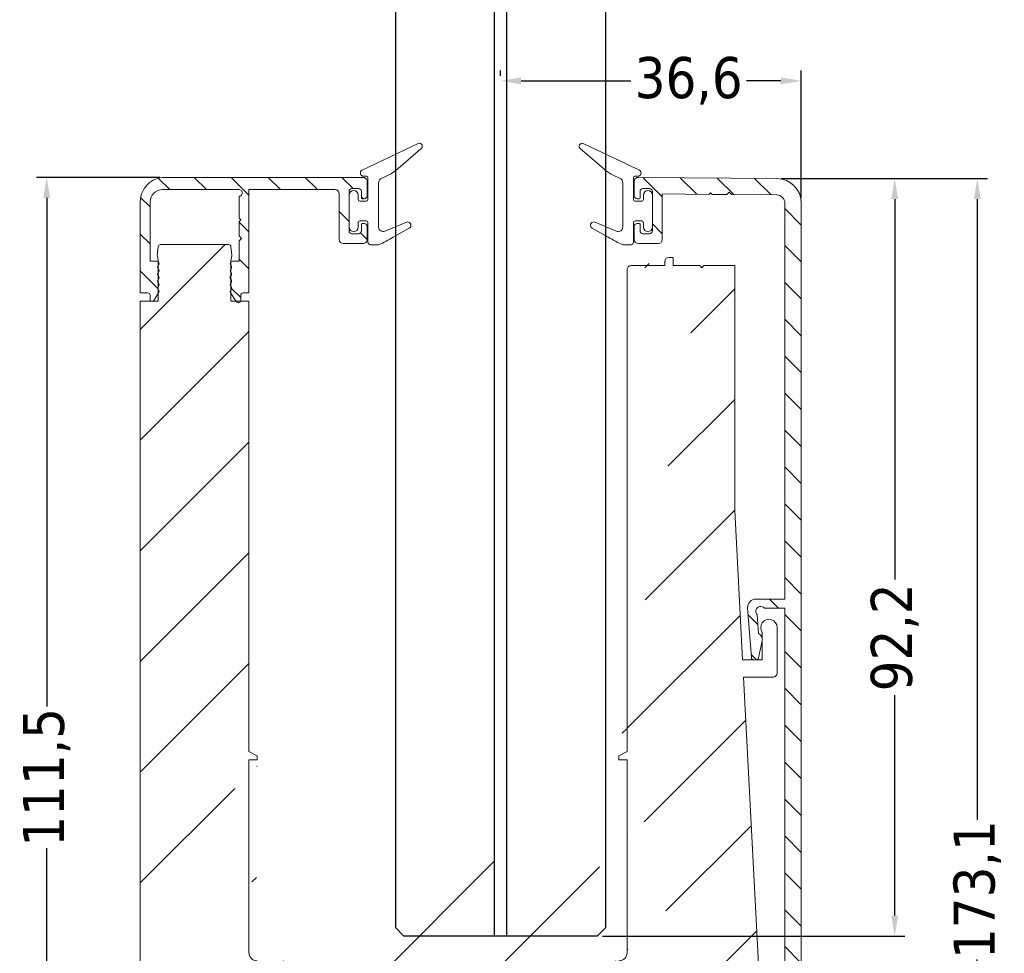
# Model space of a CAD drawing. Header units: millimetres. Extents: x -1261 to 4940, y 2360 to 10359.
import ezdxf

# ---------------------------------------------------------------- set-up
doc = ezdxf.new("R2010")
doc.units = ezdxf.units.MM
for name, color, linetype, lineweight in [('CARTER ESTERNO NINFA 166', 8, 'Continuous', 9), ('CARTER INTERNO 27.6', 8, 'Continuous', 9), ('GUARNIZIONI', 7, 'Continuous', 9), ('PROFILO NINFA 166', 8, 'Continuous', 9), ('QUOTE', 5, 'Continuous', 9)]:
    doc.layers.add(name, color=color, linetype=linetype, lineweight=lineweight)
doc.layers.add('VETRO', color=140, linetype='Continuous')
doc.styles.get("Standard").update_dxf_attribs({"font": 'TAHOMA.TTF'})
doc.dimstyles.new('Annotativa millimetri', dxfattribs={"dimscale": 0, "dimtxt": 5, "dimasz": 2.5, "dimexe": 1.25, "dimexo": 0.625, "dimtad": 1, "dimtoh": 1, "dimdec": 1, "dimtxsty": 'Standard', "dimcen": 2.5, "dimclrd": 5, "dimclre": 5, "dimclrt": 7, "dimadec": 0, "dimazin": 0, "dimtfac": 1, "dimtdec": 1, "dimtmove": 0, "dimatfit": 3, "dimfxl": 0, "dimarcsym": 0})

# ---------------------------------------------------------------- blocks, each defined once
blk = doc.blocks.new('*D513')
at = {"layer": 'Defpoints', "color": 0}
for p in [(-1035.700522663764, 10128.41037249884), (-1033.726832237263, 9955.347995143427), (-1011.314270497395, 9955.347995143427)]:
    blk.add_point(p, dxfattribs=at)
at = {"layer": 'QUOTE', "color": 5, "lineweight": -2}
for p, q in [((-1035.075522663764, 10128.41037249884), (-1010.064270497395, 10128.41037249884)), ((-1011.314270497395, 10125.91037249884), (-1011.314270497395, 10050.39418382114)), ((-1011.314270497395, 9957.847995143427), (-1011.314270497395, 10033.36418382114)), ((-1033.101832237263, 9955.347995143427), (-1010.064270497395, 9955.347995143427))]:
    blk.add_line(p, q, dxfattribs=at)
at = {"layer": 'QUOTE', "color": 5}
for points in [[(-1010.897603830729, 10125.91037249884), (-1011.730937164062, 10125.91037249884), (-1011.314270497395, 10128.41037249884)], [(-1011.730937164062, 9957.847995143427), (-1010.897603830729, 9957.847995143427), (-1011.314270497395, 9955.347995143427)]]:
    blk.add_solid(points, dxfattribs=at)
at = {"layer": 'QUOTE', "color": 7, "insert": (-1011.314270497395, 10041.87918382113), "char_height": 5, "attachment_point": 5, "rotation": 90}
blk.add_mtext('173,1', dxfattribs=at)
blk = doc.blocks.new('*D514')
at = {"layer": 'Defpoints', "color": 0}
for p in [(-1035.811523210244, 10128.41134148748), (-1057.540130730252, 10036.2186305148), (-1021.368725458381, 10036.2186305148)]:
    blk.add_point(p, dxfattribs=at)
at = {"layer": 'QUOTE', "color": 5, "lineweight": -2}
for p, q in [((-1035.186523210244, 10128.41134148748), (-1020.118725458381, 10128.41134148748)), ((-1021.368725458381, 10125.91134148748), (-1021.368725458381, 10079.61099164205)), ((-1021.368725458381, 10038.7186305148), (-1021.368725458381, 10065.54599164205)), ((-1056.915130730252, 10036.2186305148), (-1020.118725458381, 10036.2186305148))]:
    blk.add_line(p, q, dxfattribs=at)
at = {"layer": 'QUOTE', "color": 5}
for points in [[(-1020.952058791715, 10125.91134148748), (-1021.785392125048, 10125.91134148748), (-1021.368725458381, 10128.41134148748)], [(-1021.785392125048, 10038.7186305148), (-1020.952058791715, 10038.7186305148), (-1021.368725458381, 10036.2186305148)]]:
    blk.add_solid(points, dxfattribs=at)
at = {"layer": 'QUOTE', "color": 7, "insert": (-1021.368725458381, 10072.57849164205), "char_height": 5, "attachment_point": 5, "rotation": 90}
blk.add_mtext('92,2', dxfattribs=at)
blk = doc.blocks.new('*D515')
at = {"layer": 'Defpoints', "color": 0}
for p in [(-1110.139784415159, 10128.5572832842), (-1124.515922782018, 10017.03135873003), (-1106.139995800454, 10017.03135873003)]:
    blk.add_point(p, dxfattribs=at)
at = {"layer": 'QUOTE', "color": 5, "lineweight": -2}
for p, q in [((-1110.764784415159, 10128.5572832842), (-1125.765922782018, 10128.5572832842)), ((-1124.515922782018, 10126.0572832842), (-1124.515922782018, 10064.16058279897)), ((-1124.515922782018, 10019.53135873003), (-1124.515922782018, 10046.93058279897)), ((-1106.764995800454, 10017.03135873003), (-1125.765922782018, 10017.03135873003))]:
    blk.add_line(p, q, dxfattribs=at)
at = {"layer": 'QUOTE', "color": 5}
for points in [[(-1124.099256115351, 10126.0572832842), (-1124.932589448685, 10126.0572832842), (-1124.515922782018, 10128.5572832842)], [(-1124.932589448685, 10019.53135873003), (-1124.099256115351, 10019.53135873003), (-1124.515922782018, 10017.03135873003)]]:
    blk.add_solid(points, dxfattribs=at)
at = {"layer": 'QUOTE', "color": 7, "insert": (-1124.515922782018, 10055.54558279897), "char_height": 5, "attachment_point": 5, "rotation": 90}
blk.add_mtext('111,5', dxfattribs=at)
blk = doc.blocks.new('*D517')
at = {"layer": 'Defpoints', "color": 0}
for p in [(-1069.300130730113, 10140.29919583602), (-1069.300130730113, 10140.29919583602), (-1032.726710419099, 10125.41048463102)]:
    blk.add_point(p, dxfattribs=at)
at = {"layer": 'QUOTE', "color": 5, "lineweight": -2}
for p, q in [((-1069.300130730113, 10140.92419583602), (-1069.300130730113, 10141.54919583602)), ((-1032.726710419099, 10126.03548463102), (-1032.726710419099, 10141.54919583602)), ((-1066.800130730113, 10140.29919583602), (-1053.447307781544, 10140.29919583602)), ((-1035.226710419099, 10140.29919583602), (-1039.402307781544, 10140.29919583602))]:
    blk.add_line(p, q, dxfattribs=at)
at = {"layer": 'QUOTE', "color": 5}
for points in [[(-1066.800130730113, 10140.71586250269), (-1066.800130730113, 10139.88252916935), (-1069.300130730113, 10140.29919583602)], [(-1035.226710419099, 10139.88252916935), (-1035.226710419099, 10140.71586250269), (-1032.726710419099, 10140.29919583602)]]:
    blk.add_solid(points, dxfattribs=at)
at = {"layer": 'QUOTE', "color": 7, "insert": (-1046.424807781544, 10140.29919583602), "char_height": 5, "attachment_point": 5}
blk.add_mtext('36,6', dxfattribs=at)

msp = doc.modelspace()

# ---------------------------------------------------------------- hatches: boundary and pattern name
at = {"layer": 'CARTER ESTERNO NINFA 166'}
h = msp.add_hatch(dxfattribs=at)
h.set_pattern_fill('ANSI31', color=256, angle=90, style=0)
h.set_pattern_definition([(135, (-1339.503130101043, 10335.23045060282), (-2.245064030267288, -2.245064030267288), [])])
edge = h.paths.add_edge_path()
edge.add_line((-1111.139783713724, 9959.346234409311), (-1111.139783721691, 9955.847994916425))
edge.add_arc((-1110.639783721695, 9955.847994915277), 0.4999999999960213, 179.9999998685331, 270.0000261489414)
edge.add_line((-1110.639783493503, 9955.34799491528), (-1109.639895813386, 9955.347995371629))
edge.add_arc((-1109.639895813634, 9955.84799332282), 0.4999979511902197, 270.0000000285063, 360.0002267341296)
edge.add_line((-1109.139897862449, 9955.84799530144), (-1109.13989785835, 9957.647969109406))
edge.add_line((-1109.13989785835, 9957.647969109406), (-1035.026719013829, 9957.647994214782))
edge.add_arc((-1035.026718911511, 9957.34799421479), 0.2999999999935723, -5.708784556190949e-10, 90.00001954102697, ccw=False)
edge.add_line((-1034.726718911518, 9957.347994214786), (-1034.726718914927, 9955.847994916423))
edge.add_arc((-1034.226718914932, 9955.847994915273), 0.4999999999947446, 179.9999998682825, 270.0000261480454)
edge.add_line((-1034.226718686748, 9955.347994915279), (-1033.726832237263, 9955.347995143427))
edge.add_arc((-1033.726832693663, 9956.34799514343), 1.000000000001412, 270.000026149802, 359.9999585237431)
edge.add_line((-1032.726832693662, 9956.347994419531), (-1032.726710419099, 10125.41048463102))
edge.add_arc((-1035.726710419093, 10125.41048680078), 2.999999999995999, 359.9999585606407, 449.4998443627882)
edge.add_line((-1035.700522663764, 10128.41037249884), (-1052.538827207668, 10128.55736389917))
edge.add_arc((-1052.538827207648, 10128.05736389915), 0.500000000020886, 90.00000000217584, 180.0000322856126)
edge.add_line((-1053.03882720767, 10128.05736361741), (-1053.038826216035, 10126.29692921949))
edge.add_arc((-1052.688827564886, 10126.29692939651), 0.349998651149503, 180.0000289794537, 269.9999710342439)
edge.add_line((-1052.688827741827, 10125.94693074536), (-1052.438829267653, 10125.94693074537))
edge.add_arc((-1052.438829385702, 10126.04693086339), 0.1000001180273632, 270.0000676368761, 359.9999324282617)
edge.add_line((-1052.338829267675, 10126.04693074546), (-1052.338829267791, 10126.84638822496))
edge.add_arc((-1051.988829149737, 10126.8463881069), 0.3500001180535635, 90.00001929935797, 179.9999806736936, ccw=False)
edge.add_line((-1051.988829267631, 10127.19638822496), (-1051.188814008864, 10127.19638822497))
edge.add_arc((-1051.18881418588, 10126.84638804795), 0.3500001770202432, 2.8964977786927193e-05, 89.99997102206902, ccw=False)
edge.add_line((-1050.83881400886, 10126.84638822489), (-1050.838814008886, 10122.04638822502))
edge.add_arc((-1051.18881406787, 10122.04638828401), 0.3500000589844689, 270.0000096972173, 359.99999034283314, ccw=False)
edge.add_line((-1051.188814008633, 10121.69638822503), (-1051.988829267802, 10121.69638822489))
edge.add_arc((-1051.988829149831, 10122.04638834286), 0.3500001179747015, 180.0000192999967, 269.99998068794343, ccw=False)
edge.add_line((-1052.338829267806, 10122.04638822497), (-1052.338829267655, 10122.84584570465))
edge.add_arc((-1052.438829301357, 10122.84584567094), 0.1000000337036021, 1.931364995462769e-05, 89.99998068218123)
edge.add_line((-1052.438829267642, 10122.94584570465), (-1052.688827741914, 10122.94584570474))
edge.add_arc((-1052.688827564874, 10122.5958470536), 0.3499986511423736, 90.00002898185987, 179.9999710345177)
edge.add_line((-1053.038826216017, 10122.59584723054), (-1053.038827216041, 10120.9963882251))
edge.add_arc((-1052.538827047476, 10120.99638839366), 0.5000001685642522, 180.0000193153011, 269.9999806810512)
edge.add_line((-1052.538827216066, 10120.4963882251), (-1050.138814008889, 10120.49638822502))
edge.add_arc((-1050.138814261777, 10120.99638847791), 0.5000002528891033, 270.0000289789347, 359.9999710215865)
edge.add_line((-1049.638814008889, 10120.99638822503), (-1049.638814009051, 10126.53197965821))
edge.add_line((-1049.638814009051, 10126.53197965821), (-1043.953198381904, 10126.48234505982))
edge.add_line((-1043.953198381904, 10126.48234505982), (-1043.751610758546, 10126.68059285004))
edge.add_line((-1043.751610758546, 10126.68059285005), (-1043.553364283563, 10126.47885456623))
edge.add_line((-1043.553364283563, 10126.47885456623), (-1041.80343096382, 10126.46357790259))
edge.add_line((-1041.80343096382, 10126.46357790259), (-1041.500823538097, 10126.76094761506))
edge.add_line((-1041.500823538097, 10126.76094761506), (-1041.203255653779, 10126.45833845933))
edge.add_line((-1041.203255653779, 10126.45833845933), (-1035.71798123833, 10126.4104528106))
edge.add_arc((-1035.726710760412, 10125.41049091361), 0.9999999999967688, -5.517268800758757e-05, 89.49982887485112, ccw=False)
edge.add_line((-1034.726710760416, 10125.41048995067), (-1034.72675715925, 10077.23430320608))
edge.add_line((-1034.72675715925, 10077.23430320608), (-1038.254962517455, 10077.23430320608))
edge.add_arc((-1038.254962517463, 10076.23430320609), 0.9999999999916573, 89.99999999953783, 184.240576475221)
edge.add_line((-1039.252224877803, 10076.16035873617), (-1038.803763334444, 10070.11211986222))
edge.add_arc((-1038.504584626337, 10070.13430320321), 0.3000000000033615, 184.2405764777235, 269.999999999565)
edge.add_line((-1038.504584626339, 10069.83430320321), (-1038.226103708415, 10069.83430320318))
edge.add_arc((-1038.226103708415, 10070.13430320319), 0.3000000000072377, 269.9999999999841, 347.9315199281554)
edge.add_line((-1037.932734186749, 10070.07157901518), (-1037.484400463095, 10072.16849653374))
edge.add_arc((-1038.266719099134, 10072.33576144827), 0.799999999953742, 347.9314896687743, 424.2405764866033)
edge.add_line((-1037.919044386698, 10073.05626286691), (-1038.086149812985, 10075.30995340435))
edge.add_arc((-1037.67049327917, 10075.74266102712), 0.6000052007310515, 40.747848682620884, 226.1514205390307, ccw=False)
edge.add_line((-1037.215935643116, 10076.13430320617), (-1034.726718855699, 10076.13430320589))
edge.add_line((-1034.726718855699, 10076.13430320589), (-1034.726727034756, 9995.310641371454))
edge.add_line((-1034.726727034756, 9995.310641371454), (-1038.254962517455, 9995.310641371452))
edge.add_arc((-1038.254962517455, 9994.310641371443), 1.000000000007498, 89.99999999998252, 184.2405764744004)
edge.add_line((-1039.252224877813, 9994.236696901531), (-1038.803763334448, 9988.188458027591))
edge.add_arc((-1038.504584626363, 9988.210641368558), 0.2999999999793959, 184.240576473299, 270.0000000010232)
edge.add_line((-1038.504584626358, 9987.910641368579), (-1038.226103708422, 9987.910641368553))
edge.add_arc((-1038.226103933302, 9988.210641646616), 0.3000002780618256, 270.0000429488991, 347.9314769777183)
edge.add_line((-1037.932734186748, 9988.147917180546), (-1037.484400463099, 9990.244834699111))
edge.add_arc((-1038.266719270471, 9990.412099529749), 0.8000001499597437, 347.9314981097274, 424.2405680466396)
edge.add_line((-1037.919044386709, 9991.13260103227), (-1038.086149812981, 9993.386291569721))
edge.add_arc((-1037.670493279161, 9993.818999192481), 0.6000052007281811, 40.74784868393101, 226.1514205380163, ccw=False)
edge.add_line((-1037.215935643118, 9994.210641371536), (-1034.726719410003, 9994.21064137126))
edge.add_line((-1034.726719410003, 9994.210641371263), (-1034.726721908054, 9971.30351571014))
edge.add_line((-1034.726721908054, 9971.30351571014), (-1034.226722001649, 9970.803515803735))
edge.add_line((-1034.226722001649, 9970.803515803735), (-1034.726721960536, 9970.303515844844))
edge.add_line((-1034.726721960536, 9970.303515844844), (-1034.726722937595, 9960.603504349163))
edge.add_arc((-1035.026722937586, 9960.603504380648), 0.2999999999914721, 270.4999999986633, 359.9999939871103, ccw=False)
edge.add_line((-1035.024104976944, 9960.303515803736), (-1110.842401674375, 9959.64622298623))
edge.add_arc((-1110.839783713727, 9959.346234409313), 0.2999999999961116, 90.499999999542, 180.0000000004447)
at = {"layer": 'CARTER INTERNO 27.6'}
h = msp.add_hatch(dxfattribs=at)
h.set_pattern_fill('ANSI31', color=256, angle=90, style=0)
h.set_pattern_definition([(135, (-1079.131079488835, 9234.528896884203), (-2.245064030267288, -2.245064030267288), [])])
edge = h.paths.add_edge_path()
edge.add_line((-1100.909730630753, 10123.37650688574), (-1101.109730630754, 10123.17650688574))
edge.add_line((-1101.109730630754, 10123.17650688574), (-1101.109730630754, 10121.42650688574))
edge.add_line((-1101.109730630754, 10121.42650688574), (-1100.809730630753, 10121.12650688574))
edge.add_line((-1100.809730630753, 10121.12650688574), (-1101.109730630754, 10120.82650688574))
edge.add_line((-1101.109730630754, 10120.82650688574), (-1101.109730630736, 10118.34573048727))
edge.add_line((-1101.109730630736, 10118.34573048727), (-1101.897598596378, 10118.34573048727))
edge.add_arc((-1101.897598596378, 10118.04573048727), 0.3000000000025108, 89.99999999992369, 179.9999999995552)
edge.add_line((-1102.197598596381, 10118.04573048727), (-1102.109730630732, 10117.83359845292))
edge.add_arc((-1102.32186266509, 10117.62146641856), 0.3000000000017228, -44.999999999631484, 44.999999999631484, ccw=False)
edge.add_arc((-1101.897598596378, 10117.19720234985), 0.299999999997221, 134.9999999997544, 225.0000000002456)
edge.add_arc((-1102.321862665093, 10116.77293828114), 0.300000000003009, -44.999999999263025, 44.99999999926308, ccw=False)
edge.add_arc((-1101.897598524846, 10116.34867421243), 0.3000000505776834, 135.0000096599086, 224.9999903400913)
edge.add_arc((-1102.321862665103, 10115.92441014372), 0.3000000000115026, -44.99999999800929, 44.9999999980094, ccw=False)
edge.add_arc((-1101.897598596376, 10115.50014607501), 0.299999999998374, 135.0000000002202, 225.0000000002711)
edge.add_arc((-1102.321862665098, 10115.0758820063), 0.3000000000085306, -44.999999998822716, 44.999999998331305, ccw=False)
edge.add_arc((-1101.897598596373, 10114.65161793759), 0.3000000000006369, 135.0000000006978, 213.2359422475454)
edge.add_line((-1102.148524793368, 10114.48719152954), (-1101.460656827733, 10113.43745691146))
edge.add_arc((-1101.20973063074, 10113.60188331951), 0.3000000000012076, 213.2359422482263, 360.0000000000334)
edge.add_line((-1100.909730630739, 10113.60188331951), (-1100.909730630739, 10114.20303198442))
edge.add_arc((-1100.609730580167, 10114.20303193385), 0.3000000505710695, 90.00369032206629, 179.999990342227, ccw=False)
edge.add_line((-1100.609749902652, 10114.5030319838), (-1099.909730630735, 10114.50310136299))
edge.add_line((-1099.909730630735, 10114.50310136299), (-1099.909730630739, 10127.0572832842))
edge.add_line((-1099.909730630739, 10127.0572832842), (-1089.43383941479, 10127.0572832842))
edge.add_arc((-1089.433839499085, 10126.55728319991), 0.5000000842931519, 9.65928120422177e-06, 89.9999903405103, ccw=False)
edge.add_line((-1088.933839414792, 10126.5572832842), (-1088.93383941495, 10120.99630761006))
edge.add_arc((-1088.433839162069, 10120.99630786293), 0.5000002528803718, 180.0000289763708, 269.9999710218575)
edge.add_line((-1088.433839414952, 10120.49630761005), (-1086.033826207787, 10120.49630761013))
edge.add_arc((-1086.033826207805, 10120.99630761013), 0.5000000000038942, 270.0000000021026, 360.0000358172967)
edge.add_line((-1085.533826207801, 10120.9963079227), (-1085.533827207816, 10122.59576661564))
edge.add_arc((-1085.883826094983, 10122.5957662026), 0.3499988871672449, 6.761585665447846e-05, 89.9999323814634)
edge.add_line((-1085.883825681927, 10122.94576508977), (-1086.133824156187, 10122.94576508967))
edge.add_arc((-1086.13382410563, 10122.84576503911), 0.100000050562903, 90.00002896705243, 179.9999710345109)
edge.add_line((-1086.233824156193, 10122.84576508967), (-1086.233824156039, 10122.04630760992))
edge.add_arc((-1086.583824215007, 10122.04630766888), 0.350000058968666, 270.00000965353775, 359.9999903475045, ccw=False)
edge.add_line((-1086.583824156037, 10121.69630760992), (-1087.383839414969, 10121.69630761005))
edge.add_arc((-1087.383839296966, 10122.04630772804), 0.3500001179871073, 180.000019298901, 269.9999806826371, ccw=False)
edge.add_line((-1087.733839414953, 10122.04630761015), (-1087.733839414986, 10126.84630760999))
edge.add_arc((-1087.383839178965, 10126.84630737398), 0.3500002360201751, 90.00003863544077, 179.9999613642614, ccw=False)
edge.add_line((-1087.383839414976, 10127.19630761), (-1086.583824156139, 10127.19630760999))
edge.add_arc((-1086.583824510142, 10126.8463072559), 0.3500003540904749, 5.7965698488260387e-05, 89.99994204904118, ccw=False)
edge.add_line((-1086.233824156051, 10126.84630760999), (-1086.233824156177, 10126.04685013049))
edge.add_arc((-1086.133824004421, 10126.04685028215), 0.1000001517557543, 180.0000868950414, 269.9999130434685)
edge.add_line((-1086.133824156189, 10125.94685013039), (-1085.883825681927, 10125.94685013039))
edge.add_arc((-1085.883825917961, 10126.29684884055), 0.3499987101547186, 270.0000386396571, 359.999961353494)
edge.add_line((-1085.533827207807, 10126.29684860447), (-1085.533826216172, 10128.05728300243))
edge.add_arc((-1086.033826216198, 10128.05728328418), 0.5000000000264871, 359.9999677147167, 449.9999999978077)
edge.add_line((-1086.03382621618, 10128.5572832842), (-1110.134784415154, 10128.5572832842))
edge.add_arc((-1110.134784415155, 10125.5572832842), 3.000000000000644, 89.99999999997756, 179.9999999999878)
edge.add_line((-1113.134784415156, 10125.5572832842), (-1113.134784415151, 10114.50308980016))
edge.add_line((-1113.134784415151, 10114.50308980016), (-1112.234784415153, 10114.50303198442))
edge.add_arc((-1112.234784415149, 10114.20303198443), 0.2999999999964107, -3.7277914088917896e-10, 90.00000000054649, ccw=False)
edge.add_line((-1111.934784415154, 10114.20303198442), (-1111.93478441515, 10113.50308980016))
edge.add_line((-1111.93478441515, 10113.50308980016), (-1111.540850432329, 10113.50308980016))
edge.add_line((-1111.540850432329, 10113.50308980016), (-1110.895990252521, 10114.48719152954))
edge.add_arc((-1111.146916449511, 10114.65161793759), 0.2999999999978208, 326.7640577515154, 405.0000000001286)
edge.add_arc((-1110.722652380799, 10115.07588200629), 0.2999999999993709, 134.9999999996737, 224.9999999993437, ccw=False)
edge.add_arc((-1111.146916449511, 10115.50014607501), 0.3000000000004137, 315.000000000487, 405.0000000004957)
edge.add_arc((-1110.722652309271, 10115.92441014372), 0.3000000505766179, 135.0000096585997, 224.9999903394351, ccw=False)
edge.add_arc((-1111.146916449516, 10116.34867421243), 0.3000000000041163, 315.0000000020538, 404.9999999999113)
edge.add_arc((-1110.722652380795, 10116.77293828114), 0.3000000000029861, 134.9999999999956, 224.9999999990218, ccw=False)
edge.add_arc((-1111.146916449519, 10117.19720234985), 0.3000000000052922, 315.0000000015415, 404.9999999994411)
edge.add_arc((-1110.7226523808, 10117.62146641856), 0.2999999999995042, 134.9999999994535, 224.9999999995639, ccw=False)
edge.add_line((-1110.934784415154, 10117.83359845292), (-1110.846916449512, 10118.04573048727))
edge.add_arc((-1111.146916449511, 10118.04573048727), 0.2999999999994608, 359.9999999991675, 450.0000000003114)
edge.add_line((-1111.146916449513, 10118.34573048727), (-1111.93478441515, 10118.34573048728))
edge.add_line((-1111.93478441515, 10118.34573048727), (-1111.934784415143, 10125.5572832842))
edge.add_arc((-1110.434784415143, 10125.5572832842), 1.499999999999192, 89.99999999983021, 179.9999999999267, ccw=False)
edge.add_line((-1110.434784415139, 10127.0572832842), (-1101.10973063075, 10127.0572832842))
edge.add_arc((-1101.109730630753, 10126.6572832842), 0.4000000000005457, -90.00000000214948, 89.99999999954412, ccw=False)
edge.add_line((-1101.109730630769, 10126.2572832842), (-1101.109730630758, 10123.57650688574))
edge.add_line((-1101.109730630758, 10123.57650688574), (-1100.909730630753, 10123.37650688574))
at = {"layer": 'PROFILO NINFA 166'}
h = msp.add_hatch(dxfattribs=at)
h.set_pattern_fill('ANSI31', color=256, scale=3, style=0)
h.set_pattern_definition([(45, (-738.4952599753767, 11575.7889650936), (-6.735192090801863, 6.735192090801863), [])])
edge = h.paths.add_edge_path()
edge.add_line((-1110.939784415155, 10113.50308980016), (-1113.139784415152, 10113.50308980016))
edge.add_line((-1110.939784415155, 10118.34390394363), (-1110.939784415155, 10113.50308980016))
edge.add_line((-1110.944342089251, 10118.39599839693), (-1110.939784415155, 10118.34390394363))
edge.add_line((-1111.052929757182, 10119.01182966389), (-1110.944342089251, 10118.39599839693))
edge.add_line((-1111.055984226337, 10119.09391850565), (-1111.052929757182, 10119.01182966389))
edge.add_line((-1110.955440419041, 10120.09998349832), (-1111.055984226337, 10119.09391850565))
edge.add_arc((-1110.65692742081, 10120.07015080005), 0.2999999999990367, 89.99999999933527, 174.2929418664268)
edge.add_line((-1102.397587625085, 10120.37015080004), (-1110.656927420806, 10120.37015080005))
edge.add_arc((-1102.397587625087, 10120.07015080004), 0.3000000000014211, 5.707058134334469, 89.99999999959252)
edge.add_line((-1101.998530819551, 10119.09391850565), (-1102.099074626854, 10120.09998349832))
edge.add_line((-1102.001585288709, 10119.01182966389), (-1101.998530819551, 10119.09391850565))
edge.add_line((-1102.110172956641, 10118.39599839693), (-1102.001585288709, 10119.01182966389))
edge.add_line((-1102.114730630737, 10118.3439039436), (-1102.110172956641, 10118.39599839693))
edge.add_line((-1102.114730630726, 10113.50308980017), (-1102.114730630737, 10118.3439039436))
edge.add_line((-1099.914730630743, 10113.50308980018), (-1102.114730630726, 10113.50308980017))
edge.add_line((-1091.412946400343, 10031.21863052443), (-1091.412946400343, 10033.21863052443))
edge.add_line((-1106.139995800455, 10027.03135872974), (-1106.139995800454, 10024.28148425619))
edge.add_arc((-1105.139995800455, 10025.6699549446), 1.689206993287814, 53.70138050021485, 126.2986194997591)
edge.add_line((-1104.139995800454, 10027.03135872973), (-1104.139995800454, 10029.03148425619))
edge.add_line((-1104.139995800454, 10029.03148425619), (-1101.639995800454, 10029.03148425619))
edge.add_line((-1101.639995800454, 10029.03148425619), (-1101.639995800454, 10025.25860395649))
edge.add_arc((-1097.379579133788, 10025.25860006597), 4.260416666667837, 139.9320129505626, 179.9999476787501)
edge.add_line((-1097.301710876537, 10028.00101384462), (-1100.639995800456, 10028.00101384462))
edge.add_line((-1097.301710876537, 10028.00101384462), (-1099.069754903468, 10029.44387482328))
edge.add_line((-1098.913016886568, 10058.17045671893), (-1099.913032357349, 10058.67046439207))
edge.add_line((-1098.913016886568, 10057.67045671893), (-1098.913016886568, 10058.17045671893))
edge.add_line((-1099.913015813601, 10057.67046636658), (-1098.913016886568, 10057.67045671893))
edge.add_line((-1099.912946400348, 10034.21862762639), (-1099.913015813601, 10057.67046636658))
edge.add_arc((-1098.912946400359, 10034.21863052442), 0.9999999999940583, 180.0001660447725, 270.0000000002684)
edge.add_arc((-1098.437494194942, 10030.21863052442), 1.000000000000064, 90.00000000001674, 230.7828888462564)
edge.add_line((-1106.139995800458, 10024.28148425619), (-1113.139784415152, 10024.28148425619))
edge.add_line((-1091.412946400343, 10033.21863052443), (-1098.912946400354, 10033.21863052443))
edge.add_line((-1098.437494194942, 10031.21863052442), (-1091.412946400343, 10031.21863052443))
edge.add_line((-1113.139784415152, 10113.50308980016), (-1113.139784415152, 10024.28148425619))
edge.add_line((-1099.913032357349, 10058.67046439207), (-1099.914730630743, 10113.50308980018))
h = msp.add_hatch(dxfattribs=at)
h.set_pattern_fill('ANSI31', color=256, scale=3, style=0)
h.set_pattern_definition([(45, (-738.4952599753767, 11575.7889650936), (-6.735192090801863, 6.735192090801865), [])])
edge = h.paths.add_edge_path()
edge.add_line((-1040.830643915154, 10117.81469178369), (-1044.580643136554, 10117.8146927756))
edge.add_line((-1040.830643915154, 10088.03359929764), (-1040.830643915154, 10117.81469178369))
edge.add_line((-1040.829961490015, 10088.0074849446), (-1040.830643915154, 10088.03359929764))
edge.add_line((-1039.879502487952, 10069.83430320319), (-1040.829961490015, 10088.0074849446))
edge.add_line((-1037.466719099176, 10069.83430320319), (-1039.879502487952, 10069.83430320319))
edge.add_line((-1037.466719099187, 10073.17401720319), (-1037.466719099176, 10069.83430320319))
edge.add_arc((-1036.66671909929, 10073.7740172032), 0.9999999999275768, 359.9999999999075, 576.8698976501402)
edge.add_line((-1035.66671907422, 10068.23150859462), (-1035.666719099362, 10073.7740172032))
edge.add_arc((-1036.166719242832, 10068.23150876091), 0.500000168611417, 270.0000193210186, 359.9999809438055)
edge.add_line((-1039.769526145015, 10067.73150859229), (-1036.166719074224, 10067.7315085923))
edge.add_arc((-1053.413020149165, 10117.31469605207), 0.4999999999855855, 89.99997755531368, 179.999985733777)
edge.add_line((-1049.330643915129, 10117.81469351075), (-1053.413019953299, 10117.81469605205))
edge.add_line((-1049.330643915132, 10118.31469308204), (-1049.330643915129, 10117.81469351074))
edge.add_arc((-1048.830643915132, 10118.31469308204), 0.5000000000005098, 90.00000000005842, 179.9999999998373)
edge.add_line((-1048.330643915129, 10118.81469308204), (-1048.830643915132, 10118.81469308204))
edge.add_line((-1048.330643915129, 10117.81469376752), (-1048.330643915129, 10118.81469308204))
edge.add_line((-1045.080644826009, 10117.81469290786), (-1048.330643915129, 10117.81469376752))
edge.add_line((-1044.830643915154, 10117.564691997), (-1045.080644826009, 10117.81469290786))
edge.add_line((-1044.580643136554, 10117.8146927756), (-1044.830643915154, 10117.564691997))
edge.add_arc((-1061.107171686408, 10023.21863176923), 1.00000124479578, 270.0000403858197, 329.0411553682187)
edge.add_line((-1056.050456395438, 10029.70420888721), (-1060.249633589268, 10022.70420888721))
edge.add_arc((-1056.907993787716, 10030.21863052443), 0.9999999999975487, 329.0411957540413, 450.0000000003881)
edge.add_line((-1062.426557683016, 10031.21863052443), (-1056.907993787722, 10031.21863052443))
edge.add_line((-1062.426557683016, 10033.21863052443), (-1062.426557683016, 10031.21863052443))
edge.add_line((-1054.913041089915, 10033.21863052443), (-1062.426557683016, 10033.21863052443))
edge.add_arc((-1054.91304108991, 10034.21863052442), 0.9999999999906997, 269.9999999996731, 359.9999833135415)
edge.add_line((-1053.913034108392, 10057.67045671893), (-1053.913041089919, 10034.21863023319))
edge.add_line((-1054.913033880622, 10057.67045671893), (-1053.913034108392, 10057.67045671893))
edge.add_line((-1054.913033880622, 10058.17045671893), (-1054.913033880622, 10057.67045671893))
edge.add_line((-1053.913033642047, 10058.67045677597), (-1054.913033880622, 10058.17045671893))
edge.add_line((-1037.466719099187, 9991.250355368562), (-1037.466719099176, 9987.910641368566))
edge.add_arc((-1036.666719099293, 9991.850355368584), 0.9999999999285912, 359.9999999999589, 576.8698976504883)
edge.add_line((-1035.666719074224, 9986.307846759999), (-1035.666719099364, 9991.850355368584))
edge.add_arc((-1036.166719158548, 9986.307846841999), 0.5000000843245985, 270.0000096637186, 359.9999906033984)
edge.add_arc((-1045.579788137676, 9988.410641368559), 0.4999999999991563, 145.4761413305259, 269.9999999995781)
edge.add_line((-1047.023362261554, 9985.5449915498), (-1046.781255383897, 9985.807846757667))
edge.add_arc((-1047.244024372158, 9985.74823581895), 0.2999999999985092, 227.3528962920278, 317.3528962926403)
edge.add_line((-1047.741484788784, 9985.798566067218), (-1047.447268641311, 9985.527573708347))
edge.add_arc((-1047.944729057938, 9985.57790395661), 0.3000000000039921, 47.35289629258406, 137.352896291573)
edge.add_line((-1050.333330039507, 9983.427419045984), (-1048.165391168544, 9985.781148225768))
edge.add_line((-1050.686585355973, 9983.412904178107), (-1050.333330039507, 9983.427419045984))
edge.add_line((-1050.672070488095, 9983.059648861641), (-1050.686585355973, 9983.412904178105))
edge.add_line((-1052.840009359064, 9980.70591968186), (-1050.672070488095, 9983.059648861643))
edge.add_arc((-1052.619347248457, 9980.502675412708), 0.3000000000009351, 137.3528962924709, 227.3528962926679)
edge.add_line((-1052.528375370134, 9980.011020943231), (-1052.822591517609, 9980.282013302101))
edge.add_arc((-1052.731619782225, 9979.790358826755), 0.3000001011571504, 317.3529156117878, 407.3528769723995)
edge.add_line((-1052.64645370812, 9979.440006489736), (-1052.510957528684, 9979.587114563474))
edge.add_arc((-1053.014223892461, 9979.77874693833), 0.5000000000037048, 227.352896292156, 317.3528962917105)
edge.add_line((-1053.793595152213, 9979.816826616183), (-1053.352964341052, 9979.410976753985))
edge.add_line((-1037.466719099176, 9987.910641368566), (-1045.57978813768, 9987.91064136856))
edge.add_line((-1046.781255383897, 9985.807846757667), (-1036.166719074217, 9985.807846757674))
edge.add_arc((-1087.186292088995, 10017.03149721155), 50.00004515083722, 325.476158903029, 362.9938290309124)
edge.add_line((-1061.107170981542, 10022.21863052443), (-1088.029817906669, 10022.21863052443))
edge.add_arc((-1087.18625811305, 10017.03151096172), 50.00002670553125, 270.0000136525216, 311.9015662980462)
edge.add_line((-1037.254488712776, 10019.64291956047), (-1039.769526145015, 10067.73150859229))
edge.add_line((-1053.913020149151, 10117.31469617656), (-1053.913033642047, 10058.67045677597))
edge.add_line((-1113.139784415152, 10009.78148425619), (-1113.139784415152, 9967.031484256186))
edge.add_line((-1097.683001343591, 9967.031484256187), (-1087.186246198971, 9967.03148425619))
edge.add_line((-1097.933001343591, 9967.281484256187), (-1097.683001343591, 9967.031484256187))
edge.add_line((-1098.183001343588, 9967.031484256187), (-1097.933001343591, 9967.281484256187))
edge.add_line((-1113.139784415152, 9967.031484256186), (-1098.183001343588, 9967.031484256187))
edge.add_line((-1106.139995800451, 10009.78148425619), (-1113.139784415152, 10009.78148425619))
edge.add_arc((-1105.139995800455, 10008.39276251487), 1.689206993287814, 233.7013805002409, 306.2986194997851, ccw=False)
edge.add_line((-1106.139995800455, 10007.03135872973), (-1106.139995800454, 10009.78148425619))
edge.add_line((-1101.639995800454, 10008.80411350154), (-1101.639995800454, 10005.03148425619))
edge.add_line((-1101.639995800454, 10005.03148425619), (-1104.139995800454, 10005.03148425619))
edge.add_line((-1104.139995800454, 10005.03148425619), (-1104.139995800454, 10007.03135872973))
edge.add_arc((-1097.379579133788, 10008.80411739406), 4.260416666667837, 180.0000523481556, 220.0679870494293)
edge.add_line((-1100.639995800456, 10006.06170361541), (-1090.639995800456, 10006.06170361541))
edge.add_arc((-1093.900412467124, 10008.80411739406), 4.260416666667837, 319.9320129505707, 360.0000000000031)
edge.add_line((-1089.639995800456, 10008.80411634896), (-1089.639995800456, 10011.03135872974))
edge.add_line((-1088.842546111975, 10011.03135872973), (-1089.639995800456, 10011.03135872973))
edge.add_line((-1088.842546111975, 10011.03135872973), (-1087.842546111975, 10012.03135872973))
edge.add_line((-1087.842546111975, 10012.03135872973), (-1087.842546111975, 10022.03135872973))
edge.add_line((-1087.842546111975, 10022.03135872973), (-1088.029817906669, 10022.21863052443))

# ---------------------------------------------------------------- linework, layer by layer
at = {"layer": 'CARTER ESTERNO NINFA 166'}
msp.add_lwpolyline([(-1032.726832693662, 9956.347994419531), (-1032.726710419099, 10125.41048463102, 0.4116593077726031), (-1035.700522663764, 10128.41037249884), (-1052.538827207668, 10128.55736389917, 0.4142137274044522), (-1053.03882720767, 10128.05736361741), (-1053.038826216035, 10126.29692921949, 0.4142132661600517), (-1052.688827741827, 10125.94693074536), (-1052.438829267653, 10125.94693074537, 0.4142128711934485), (-1052.338829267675, 10126.04693074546), (-1052.338829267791, 10126.84638822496, -0.4142133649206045), (-1051.988829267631, 10127.19638822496), (-1051.188814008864, 10127.19638822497, -0.4142132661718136), (-1050.83881400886, 10126.84638822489), (-1050.838814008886, 10122.04638822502, -0.4142134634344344), (-1051.188814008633, 10121.69638822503), (-1051.988829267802, 10121.69638822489, -0.4142133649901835), (-1052.338829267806, 10122.04638822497), (-1052.338829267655, 10122.84584570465, 0.4142133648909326), (-1052.438829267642, 10122.94584570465), (-1052.688827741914, 10122.94584570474, 0.4142132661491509), (-1053.038826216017, 10122.59584723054), (-1053.038827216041, 10120.9963882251, 0.414213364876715), (-1052.538827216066, 10120.4963882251), (-1050.138814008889, 10120.49638822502, 0.4142132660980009), (-1049.638814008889, 10120.99638822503), (-1049.638814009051, 10126.53197965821), (-1043.953198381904, 10126.48234505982), (-1043.751610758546, 10126.68059285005), (-1043.553364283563, 10126.47885456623), (-1041.80343096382, 10126.46357790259), (-1041.500823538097, 10126.76094761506), (-1041.203255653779, 10126.45833845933), (-1035.71798123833, 10126.41045281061, -0.4116592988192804), (-1034.726710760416, 10125.41048995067), (-1034.72675715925, 10077.23430320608), (-1038.254962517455, 10077.23430320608, 0.4360611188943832), (-1039.252224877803, 10076.16035873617), (-1038.803763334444, 10070.11211986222, 0.3926983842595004), (-1038.504584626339, 10069.83430320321), (-1038.226103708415, 10069.83430320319, 0.3537823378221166), (-1037.932734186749, 10070.07157901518), (-1037.484400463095, 10072.16849653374, 0.3458368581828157), (-1037.919044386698, 10073.05626286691), (-1038.086149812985, 10075.30995340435, -1.048302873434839), (-1037.215935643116, 10076.13430320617), (-1034.726718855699, 10076.13430320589), (-1034.726727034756, 9995.310641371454)], format="xyb", dxfattribs=at)
at = {"layer": 'CARTER INTERNO 27.6'}
msp.add_lwpolyline([(-1100.909730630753, 10123.37650688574), (-1101.109730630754, 10123.17650688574), (-1101.109730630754, 10121.42650688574), (-1100.809730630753, 10121.12650688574), (-1101.109730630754, 10120.82650688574), (-1101.109730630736, 10118.34573048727), (-1101.897598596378, 10118.34573048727, 0.4142135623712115), (-1102.197598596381, 10118.04573048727), (-1102.109730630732, 10117.83359845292, -0.4142135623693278), (-1102.109730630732, 10117.40933438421, 0.4142135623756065), (-1102.109730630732, 10116.9850703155, -0.4142135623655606), (-1102.109730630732, 10116.56080624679, 0.4142134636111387), (-1102.109730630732, 10116.13654217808, -0.414213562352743), (-1102.109730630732, 10115.71227810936, 0.4142135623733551), (-1102.10973063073, 10115.28801404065, -0.4142135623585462), (-1102.109730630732, 10114.86374997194, 0.3552775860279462), (-1102.148524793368, 10114.48719152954), (-1101.460656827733, 10113.43745691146, 0.7451330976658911), (-1100.909730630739, 10113.60188331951), (-1100.909730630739, 10114.20303198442, -0.4141946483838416), (-1100.609749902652, 10114.5030319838), (-1099.909730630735, 10114.50310136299), (-1099.909730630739, 10127.0572832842), (-1089.43383941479, 10127.0572832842, -0.4142134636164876), (-1088.933839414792, 10126.5572832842), (-1088.93383941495, 10120.99630761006, 0.4142132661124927), (-1088.433839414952, 10120.49630761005), (-1086.033826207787, 10120.49630761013, 0.4142137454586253), (-1085.533826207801, 10120.9963079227), (-1085.533827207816, 10122.59576661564, 0.4142128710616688), (-1085.883825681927, 10122.94576508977), (-1086.133824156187, 10122.94576508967, 0.4142132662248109), (-1086.233824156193, 10122.84576508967), (-1086.233824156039, 10122.04630760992, -0.4142134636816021), (-1086.583824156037, 10121.69630760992), (-1087.383839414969, 10121.69630761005, -0.4142133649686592), (-1087.733839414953, 10122.04630761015), (-1087.733839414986, 10126.84630760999, -0.4142131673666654), (-1087.383839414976, 10127.19630761), (-1086.583824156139, 10127.19630760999, -0.4142129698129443), (-1086.233824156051, 10126.84630760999), (-1086.233824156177, 10126.04685013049, 0.4142126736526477), (-1086.133824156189, 10125.94685013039), (-1085.883825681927, 10125.94685013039, 0.4142131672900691), (-1085.533827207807, 10126.29684860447), (-1085.533826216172, 10128.05728300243, 0.414213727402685), (-1086.03382621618, 10128.5572832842), (-1110.134784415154, 10128.5572832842, 0.414213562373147), (-1113.134784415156, 10125.5572832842), (-1113.134784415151, 10114.50308980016), (-1112.234784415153, 10114.50303198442, -0.4142135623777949), (-1111.934784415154, 10114.20303198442), (-1111.93478441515, 10113.50308980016), (-1111.540850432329, 10113.50308980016), (-1110.895990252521, 10114.48719152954, 0.3552775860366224), (-1110.934784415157, 10114.86374997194, -0.4142135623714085), (-1110.934784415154, 10115.28801404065, 0.4142135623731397), (-1110.934784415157, 10115.71227810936, -0.414213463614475), (-1110.93478441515, 10116.13654217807, 0.4142135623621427), (-1110.934784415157, 10116.56080624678, -0.4142135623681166), (-1110.934784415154, 10116.9850703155, 0.414213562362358), (-1110.934784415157, 10117.40933438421, -0.4142135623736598), (-1110.934784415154, 10117.83359845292), (-1110.846916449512, 10118.04573048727, 0.4142135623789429), (-1111.146916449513, 10118.34573048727), (-1111.93478441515, 10118.34573048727), (-1111.934784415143, 10125.55728328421, -0.4142135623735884), (-1110.434784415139, 10127.0572832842), (-1101.10973063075, 10127.0572832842, -1.00000000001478), (-1101.109730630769, 10126.2572832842), (-1101.109730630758, 10123.57650688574)], format="xyb", close=True, dxfattribs=at)
at = {"layer": 'GUARNIZIONI'}
for points in [[(-1086.633839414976, 10122.49638825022, -0.9999999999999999), (-1087.733839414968, 10122.49638825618), (-1087.733839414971, 10126.39638819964, -0.9999999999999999), (-1086.633839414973, 10126.39638819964), (-1086.633839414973, 10125.8478972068, 0.4142135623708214), (-1086.433839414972, 10125.6478972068), (-1085.633839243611, 10125.6478972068, 0.4142134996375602), (-1085.433839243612, 10125.84789716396), (-1085.433838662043, 10128.49310618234, 0.3686462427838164), (-1085.602361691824, 10128.69061369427), (-1085.95077577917, 10128.68163425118, -0.7864553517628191), (-1086.153430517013, 10129.43221756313), (-1079.330736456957, 10132.69313122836, -0.8973686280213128), (-1079.006840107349, 10132.00608455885), (-1081.77141403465, 10129.61231466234, -0.07443673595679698), (-1083.742436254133, 10128.4572832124, 0.3334652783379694), (-1084.133860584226, 10127.83698747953), (-1084.133838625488, 10122.54169125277), (-1084.133838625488, 10122.47982401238, 0.544747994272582), (-1083.375005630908, 10122.01995812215), (-1080.641303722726, 10123.13097046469, -0.8065276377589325), (-1080.40888489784, 10122.3718793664), (-1082.361619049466, 10121.26664386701, -0.03447302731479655), (-1084.133838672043, 10120.36103041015), (-1085.133838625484, 10120.36103034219, -0.4142135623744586), (-1085.433838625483, 10120.66103034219), (-1085.433838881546, 10121.66103034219), (-1085.433839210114, 10123.04416368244, 0.4142134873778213), (-1085.633839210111, 10123.24416363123), (-1086.433839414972, 10123.24416363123, 0.4142135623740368), (-1086.633839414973, 10123.04416363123), (-1086.633839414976, 10122.4963882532)], [(-1051.938814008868, 10122.49638825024, 0.9999999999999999), (-1050.838814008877, 10122.4963882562), (-1050.838814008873, 10126.39638819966, 0.9999999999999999), (-1051.938814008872, 10126.39638819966), (-1051.938814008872, 10125.84789720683, -0.4142135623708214), (-1052.138814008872, 10125.64789720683), (-1052.938814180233, 10125.64789720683, -0.4142134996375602), (-1053.138814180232, 10125.84789716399), (-1053.138814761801, 10128.49310618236, -0.3686462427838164), (-1052.97029173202, 10128.69061369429), (-1052.621877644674, 10128.6816342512, 0.7864553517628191), (-1052.419222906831, 10129.43221756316), (-1059.241916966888, 10132.69313122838, 0.8973686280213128), (-1059.565813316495, 10132.00608455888), (-1056.801239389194, 10129.61231466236, 0.07443673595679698), (-1054.830217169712, 10128.45728321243, -0.3334652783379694), (-1054.438792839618, 10127.83698747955), (-1054.438814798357, 10122.5416912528), (-1054.438814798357, 10122.47982401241, -0.544747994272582), (-1055.197647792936, 10122.01995812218), (-1057.931349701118, 10123.13097046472, 0.8065276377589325), (-1058.163768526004, 10122.37187936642), (-1056.211034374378, 10121.26664386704, 0.03447302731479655), (-1054.438814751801, 10120.36103041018), (-1053.43881479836, 10120.36103034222, 0.4142135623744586), (-1053.138814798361, 10120.66103034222), (-1053.138814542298, 10121.66103034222), (-1053.13881421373, 10123.04416368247, -0.4142134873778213), (-1052.938814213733, 10123.24416363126), (-1052.138814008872, 10123.24416363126, -0.4142135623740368), (-1051.938814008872, 10123.04416363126), (-1051.938814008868, 10122.49638825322)]]:
    msp.add_lwpolyline(points, format="xyb", dxfattribs=at)
at = {"layer": 'PROFILO NINFA 166'}
for points in [[(-1098.912946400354, 10033.21863052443, -0.414212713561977), (-1099.912946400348, 10034.21862762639), (-1099.913015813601, 10057.67046636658), (-1098.913016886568, 10057.67045671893), (-1098.913016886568, 10058.17045671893), (-1099.913032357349, 10058.67046439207), (-1099.914730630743, 10113.50308980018), (-1102.114730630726, 10113.50308980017), (-1102.114730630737, 10118.3439039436), (-1102.110172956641, 10118.39599839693), (-1102.001585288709, 10119.01182966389), (-1101.998530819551, 10119.09391850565), (-1102.099074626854, 10120.09998349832, 0.3853313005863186), (-1102.397587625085, 10120.37015080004), (-1110.656927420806, 10120.37015080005, 0.3853313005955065), (-1110.955440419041, 10120.09998349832), (-1111.055984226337, 10119.09391850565), (-1111.052929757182, 10119.01182966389), (-1110.944342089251, 10118.39599839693), (-1110.939784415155, 10118.34390394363), (-1110.939784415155, 10113.50308980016), (-1113.139784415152, 10113.50308980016), (-1113.139784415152, 9967.031484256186)], [(-1037.254488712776, 10019.64291956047), (-1039.769526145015, 10067.73150859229), (-1036.166719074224, 10067.7315085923, 0.4142133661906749), (-1035.66671907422, 10068.23150859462), (-1035.666719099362, 10073.7740172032, 1.387425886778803), (-1037.466719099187, 10073.17401720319), (-1037.466719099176, 10069.83430320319), (-1039.879502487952, 10069.83430320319), (-1040.829961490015, 10088.0074849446), (-1040.830643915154, 10088.03359929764), (-1040.830643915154, 10117.81469178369), (-1044.580643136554, 10117.8146927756), (-1044.830643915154, 10117.564691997), (-1045.080644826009, 10117.81469290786), (-1048.330643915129, 10117.81469376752), (-1048.330643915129, 10118.81469308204), (-1048.830643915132, 10118.81469308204, 0.4142135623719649), (-1049.330643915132, 10118.31469308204), (-1049.330643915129, 10117.81469351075), (-1053.413019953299, 10117.81469605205, 0.4142136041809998), (-1053.913020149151, 10117.31469617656), (-1053.913033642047, 10058.67045677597), (-1054.913033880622, 10058.17045671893), (-1054.913033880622, 10057.67045671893), (-1053.913034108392, 10057.67045671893), (-1053.913041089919, 10034.21863023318, -0.4142134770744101), (-1054.913041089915, 10033.21863052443)]]:
    msp.add_lwpolyline(points, format="xyb", dxfattribs=at)
at = {"layer": 'VETRO'}
for p, q in [((-1070.04285800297, 10036.21863051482), (-1070.042858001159, 10259.87348752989)), ((-1068.55740345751, 10036.21863051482), (-1068.557403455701, 10259.8734875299))]:
    msp.add_line(p, q, dxfattribs=at)
msp.add_lwpolyline([(-1056.540130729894, 10259.8734875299), (-1056.540130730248, 10037.2186305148), (-1057.540130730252, 10036.2186305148), (-1081.060130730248, 10036.21863051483), (-1082.060130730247, 10037.21863051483), (-1082.060130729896, 10259.87348752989)], dxfattribs=at)

# ---------------------------------------------------------------- dimensions: what is measured, and where the dimension line sits
at = {"layer": 'QUOTE'}
dim = msp.add_linear_dim(base=(-1069.300130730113, 10140.29919583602), p1=(-1032.726710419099, 10125.41048463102), p2=(-1069.300130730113, 10140.29919583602), dimstyle='Annotativa millimetri', override={"dimscale": 1, "dimtad": 0, "dimlfac": 1, "dimtxsty": 'Standard', "dimsah": 1, "dimtolj": 0}, dxfattribs=at)
dim.commit()
dim.dimension.update_dxf_attribs({"geometry": '*D517', "text_midpoint": (-1046.424807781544, 10140.29919583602), "dimtype": 160})
for base, p1, p2, picture, middle in [((-1124.515922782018, 10017.03135873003), (-1110.139784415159, 10128.5572832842), (-1106.139995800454, 10017.03135873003), '*D515', (-1124.515922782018, 10055.54558279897)), ((-1021.368725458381, 10036.2186305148), (-1035.811523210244, 10128.41134148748), (-1057.540130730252, 10036.2186305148), '*D514', (-1021.368725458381, 10072.57849164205))]:
    dim = msp.add_linear_dim(base=base, p1=p1, p2=p2, angle=90, dimstyle='Annotativa millimetri', override={"dimscale": 1, "dimtad": 0, "dimlfac": 1, "dimtxsty": 'Standard', "dimsah": 1, "dimtolj": 0}, dxfattribs=at)
    dim.commit()
    dim.dimension.update_dxf_attribs({"geometry": picture, "text_midpoint": middle, "dimtype": 160})
dim = msp.add_linear_dim(base=(-1011.314270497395, 9955.347995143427), p1=(-1035.700522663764, 10128.41037249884), p2=(-1033.726832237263, 9955.347995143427), angle=90, dimstyle='Annotativa millimetri', override={"dimscale": 1, "dimtad": 0, "dimlfac": 1, "dimtxsty": 'Standard', "dimsah": 1, "dimtolj": 0}, dxfattribs=at)
dim.commit()
dim.dimension.update_dxf_attribs({"geometry": '*D513', "text_midpoint": (-1011.314270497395, 10041.87918382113)})

doc.saveas('drawing.dxf')
